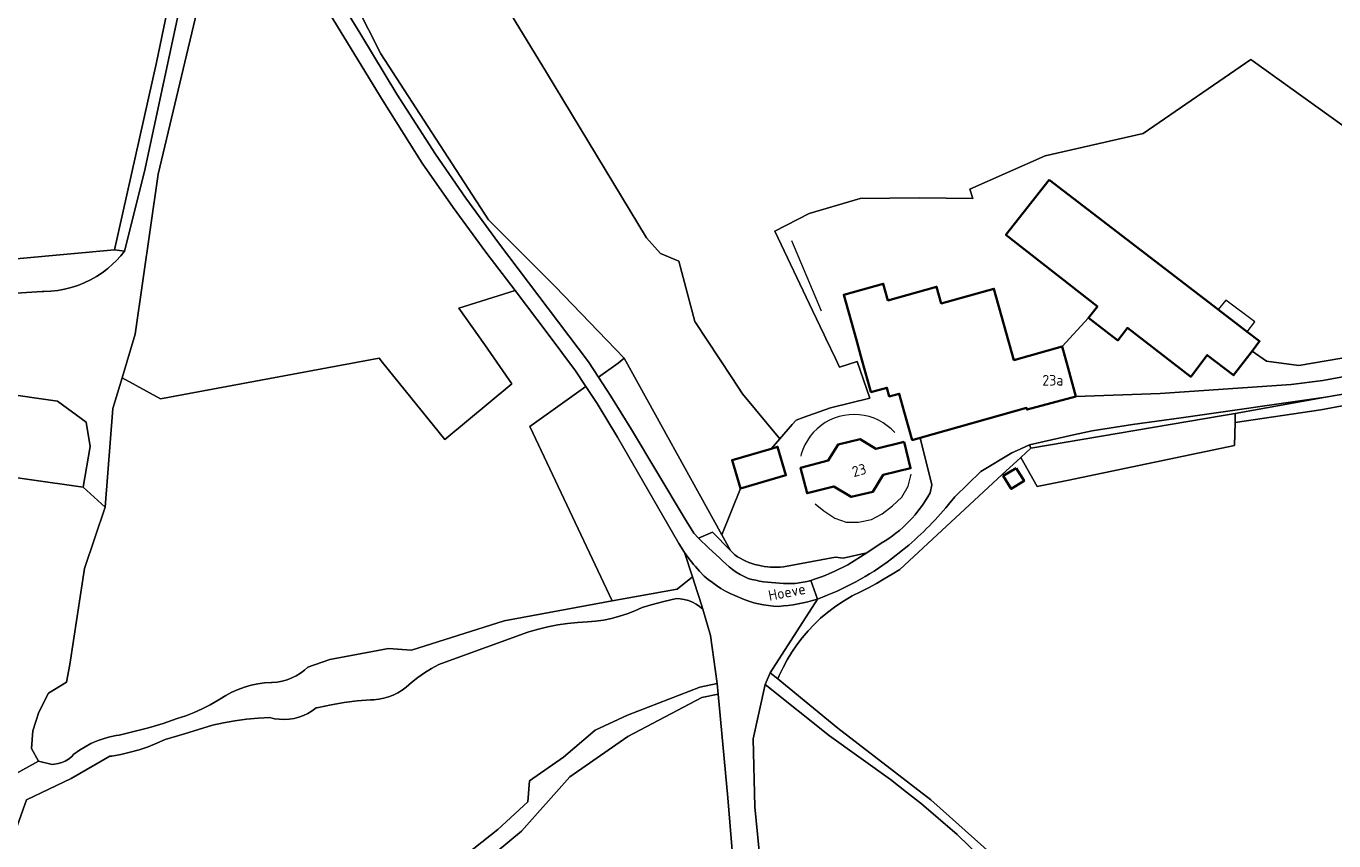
# Model space of a CAD drawing. Header units: metres. Extents: x 178952 to 185583, y 415201 to 419317.
# Tile 85 of 165: x 181241 to 181464, y 417332 to 417470. Entities that reach past the tile are written whole.
import ezdxf
from ezdxf.enums import TextEntityAlignment as Align

# ---------------------------------------------------------------- set-up
doc = ezdxf.new("R2010")
doc.units = ezdxf.units.M
for name, color, linetype, lineweight in [('B-XX-GR-BEPLANTING_CULTUUR_BOSPLANTSOEN-GV', 253, 'Continuous', 18), ('B-XX-GR-BOS_GEMENGD-GV', 253, 'Continuous', 13), ('B-XX-GR-HOUTOPSTAND_LOOF-GV', 253, 'Continuous', 13), ('B-XX-IE-TERREINAFSCHEIDING_KUNSTMATIG_HEKWERK-G', 253, 'IE-TERREINAFSCHEIDING-KUNSTMATIG', 18), ('B-XX-OG-BEBOUWING-GV', 252, 'Continuous', 35), ('B-XX-OG-BEBOUWING-T18', 252, 'Continuous', 18), ('B-XX-OG-BEBOUWING_OVERBOUWING-GV', 252, 'Continuous', 18), ('B-XX-OG-TERREIN_CULTUURSCHEIDING-GV', 253, 'Continuous', 18), ('B-XX-OG-TERREIN_ERF-GV', 253, 'Continuous', 18), ('B-XX-OG-TERREIN_ONBEGROEID-GV', 253, 'Continuous', 18), ('B-XX-OG-TOPOGRAFIE-T18', 253, 'Continuous', 18), ('B-XX-OG-WEG-GV', 253, 'Continuous', 18), ('B-XX-VH-ONVERHARD-GV', 253, 'Continuous', 18), ('B-XX-VH-VERHARDING_ASFALT-GV', 251, 'Continuous', 18), ('B-XX-VH-VERHARDING_BEDRIJFSVLOERPLAAT-GV', 251, 'Continuous', 18), ('B-XX-VH-VERHARDING_FUNDERING_ZAND-GV', 251, 'Continuous', 18)]:
    doc.layers.add(name, color=color, linetype=linetype, lineweight=lineweight)
doc.styles.add('NLCS-ISO-M-T18', font='NLCS-ISO.ttf', dxfattribs={"height": 1.8})
doc.linetypes.add('IE-TERREINAFSCHEIDING-KUNSTMATIG', pattern='A,4,[82,NLCS.SHX,S=0.75,R=90,X=0,Y=0],4,-2', length=10)

msp = doc.modelspace()

# ---------------------------------------------------------------- linework, layer by layer
at = {"layer": 'B-XX-GR-BEPLANTING_CULTUUR_BOSPLANTSOEN-GV'}
for points in [[(181308.59, 417446.97), (181301.98, 417457.551), (181281.86, 417490.452), (181274.18, 417489.512), (181263.62, 417445.088), (181259.748, 417417.872), (181257.496, 417410.422), (181264.06, 417406.857), (181301.284, 417413.772), (181301.87, 417413.043), (181312.46, 417399.885), (181323.893, 417409.42), (181319.259, 417416.008), (181314.841, 417422.289), (181324.413, 417425.291), (181319.44, 417431.831), (181313.9, 417439.412)], [(181326.946, 417402.11), (181336.467, 417408.948), (181334.69, 417411.621), (181330.07, 417417.852), (181324.413, 417425.291), (181314.841, 417422.289), (181319.259, 417416.008), (181323.893, 417409.42), (181312.46, 417399.885), (181301.87, 417413.043), (181301.284, 417413.772), (181264.06, 417406.857), (181257.496, 417410.422), (181255.92, 417405.208), (181254.616, 417388.396), (181251.102, 417377.939), (181248.59, 417361.599), (181248.014, 417358.604), (181244.967, 417356.711), (181243.341, 417353.453), (181242.292, 417350.3), (181242.083, 417347.253), (181243.24, 417345.1), (181245.605, 417344.576), (181246.004, 417344.599), (181246.63, 417344.7), (181247.237, 417344.88), (181247.818, 417345.134), (181248.361, 417345.46), (181248.859, 417345.851), (181249.305, 417346.302), (181250.224, 417346.97), (181251.187, 417347.571), (181252.191, 417348.103), (181253.23, 417348.563), (181254.298, 417348.949), (181255.391, 417349.259), (181256.503, 417349.492), (181257.016, 417349.572), (181259.519, 417350.155), (181262.003, 417350.815), (181264.465, 417351.553), (181266.894, 417352.364), (181268.344, 417352.844), (181269.767, 417353.399), (181271.159, 417354.028), (181272.517, 417354.729), (181273.836, 417355.5), (181274.164, 417355.707), (181275.157, 417356.318), (181276.19, 417356.859), (181277.258, 417357.328), (181278.355, 417357.722), (181279.476, 417358.041), (181280.617, 417358.282), (181281.772, 417358.444), (181282.935, 417358.527), (181283.043, 417358.531), (181283.901, 417358.603), (181284.75, 417358.755), (181285.58, 417358.986), (181286.386, 417359.292), (181287.16, 417359.671), (181287.895, 417360.12), (181288.586, 417360.636), (181289.146, 417361.136), (181292.877, 417362.465), (181302.858, 417364.309), (181306.799, 417364.049), (181322.557, 417369.049), (181340.955, 417372.405)]]:
    msp.add_lwpolyline(points, close=True, dxfattribs=at)
for points in [[(181171.297, 417420.449), (181243.872, 417425.1), (181244.175, 417425.1), (181245.353, 417425.15), (181246.526, 417425.28), (181247.687, 417425.489), (181248.831, 417425.776), (181249.953, 417426.14), (181251.048, 417426.579), (181252.11, 417427.091), (181253.136, 417427.673), (181254.12, 417428.324), (181255.057, 417429.039), (181255.944, 417429.816), (181256.486, 417430.347), (181257.28, 417431.218), (181257.915, 417432.007), (181256.202, 417432.221), (181198.451, 417426.916)], [(181309.49, 417324.02), (181321.489, 417333.457), (181326.583, 417338.217), (181326.884, 417341.775), (181332.685, 417345.798), (181338.081, 417350.383), (181343.57, 417352.961), (181355.866, 417357.743), (181358.809, 417358.342), (181357.72, 417366.55), (181356.404, 417371.015), (181355.851, 417371.483), (181355.25, 417371.888), (181354.608, 417372.224), (181353.933, 417372.487), (181353.233, 417372.675), (181352.517, 417372.784), (181351.897, 417372.814), (181349.726, 417372.332), (181347.574, 417371.773), (181346.043, 417371.323), (181344.786, 417370.74), (181343.497, 417370.229), (181342.181, 417369.794), (181340.842, 417369.436), (181339.485, 417369.155), (181338.113, 417368.953), (181336.725, 417368.83), (181335.037, 417368.746), (181333.355, 417368.581), (181331.683, 417368.337), (181330.024, 417368.015), (181328.382, 417367.614), (181326.761, 417367.136), (181326.58, 417367.077), (181312.536, 417362), (181311.451, 417361.604), (181310.213, 417360.928), (181309.014, 417360.183), (181307.86, 417359.372), (181306.753, 417358.496), (181305.87, 417357.719), (181305.185, 417357.201), (181304.454, 417356.749), (181303.685, 417356.367), (181302.883, 417356.058), (181302.056, 417355.825), (181301.211, 417355.67), (181300.355, 417355.594), (181299.774, 417355.588), (181297.546, 417355.377), (181295.327, 417355.086), (181293.12, 417354.716), (181290.928, 417354.267), (181290.537, 417354.178), (181289.859, 417353.682), (181289.137, 417353.253), (181288.377, 417352.895), (181287.587, 417352.61), (181286.773, 417352.402), (181285.943, 417352.272), (181285.105, 417352.221), (181284.266, 417352.251), (181283.433, 417352.36), (181282.663, 417352.534), (181280.67, 417352.431), (181278.683, 417352.248), (181276.706, 417351.985), (181274.74, 417351.644), (181272.895, 417351.248), (181268.108, 417349.779), (181264.859, 417348.829), (181263.404, 417348.169), (181261.917, 417347.583), (181260.403, 417347.071), (181258.866, 417346.637), (181257.308, 417346.279), (181255.735, 417346), (181255.391, 417345.95), (181248.845, 417342.153), (181241.193, 417338.518), (181234.968, 417321.089)], [(181362.433, 417317.458), (181360.627, 417338.865), (181359.013, 417356.529), (181356.229, 417355.962), (181343.598, 417349.336), (181333.725, 417342.448), (181325.509, 417333.223), (181316.87, 417326.047)]]:
    msp.add_lwpolyline(points, dxfattribs=at)
at = {"layer": 'B-XX-GR-BOS_GEMENGD-GV'}
for points in [[(181295.19, 417478.195), (181301.54, 417465.626), (181308.903, 417454.279), (181319.905, 417437.323), (181331.239, 417425.958), (181343.01, 417413.78), (181359.617, 417383.659), (181362.78, 417391.55), (181361.36, 417396.392), (181368.009, 417398.348), (181369.477, 417400.023), (181363.159, 417407.695), (181361.321, 417410.486), (181355.035, 417420.031), (181352.327, 417430.261), (181349.168, 417431.615), (181346.786, 417434.279), (181329.754, 417462.4), (181301.039, 417509.52)], [(181232.825, 417394.338), (181250.846, 417391.812), (181252.051, 417398.695), (181251.365, 417402.845), (181246.477, 417406.467), (181236.547, 417407.88)], [(181479.793, 417408.347), (181461.619, 417404.95), (181447.019, 417402.785), (181446.913, 417398.864), (181418.425, 417392.924), (181413.351, 417391.885), (181410.536, 417396.867), (181407.364, 417393.929), (181389.939, 417377.788), (181388.624, 417376.973), (181387.29, 417376.18), (181385.942, 417375.41), (181384.582, 417374.667), (181383.216, 417373.951), (181381.845, 417373.264), (181381.347, 417373.023), (181380.056, 417372.228), (181378.808, 417371.366), (181377.606, 417370.441), (181376.455, 417369.454), (181375.357, 417368.408), (181374.315, 417367.307), (181373.333, 417366.153), (181372.412, 417364.949), (181371.556, 417363.699), (181370.767, 417362.406), (181370.047, 417361.075), (181369.399, 417359.708), (181369.157, 417359.146), (181369.506, 417358.86), (181379.41, 417350.762), (181395.194, 417338.562), (181414.833, 417320.986)], [(181419.928, 417312.978), (181399.705, 417332.627), (181393.642, 417337.852), (181391.069, 417339.848), (181388.368, 417341.997), (181377.94, 417349.412), (181367.03, 417358.162), (181364.97, 417348.921), (181365.24, 417337.332), (181366.469, 417324.557)]]:
    msp.add_lwpolyline(points, dxfattribs=at)
msp.add_lwpolyline([(181411.1, 417392.852), (181408.9, 417391.502), (181407.54, 417393.711), (181409.73, 417395.042)], close=True, dxfattribs=at)
at = {"layer": 'B-XX-GR-HOUTOPSTAND_LOOF-GV'}
msp.add_lwpolyline([(181257.217, 417522.689), (181243.089, 417512.928), (181213.659, 417507.914), (181204.01, 417509.843), (181195.479, 417529.03), (181081.337, 417517.542), (181057.528, 417586.958), (181057.328, 417587.605), (181032.848, 417580.324), (181047.928, 417545.522), (181061.646, 417514.051), (181058.361, 417495.66), (181058.557, 417493.728), (181061.455, 417479.282), (181065.046, 417470.338), (181079.157, 417457.293), (181080.374, 417448.803), (181084.965, 417416.356), (181198.451, 417426.916), (181256.202, 417432.221), (181263.35, 417464.118), (181269.771, 417495.084)], close=True, dxfattribs=at)
at = {"layer": 'B-XX-IE-TERREINAFSCHEIDING_KUNSTMATIG_HEKWERK-G', "ltscale": 0.1, "flags": 128}
for points in [[(181376.617, 417421.794), (181371.528, 417433.735)], [(181389.068, 417401.09), (181388.459, 417401.705), (181387.796, 417402.26), (181387.085, 417402.752), (181386.332, 417403.176), (181385.542, 417403.529), (181384.724, 417403.807), (181383.883, 417404.009), (181383.027, 417404.132), (181382.164, 417404.175), (181381.3, 417404.138), (181380.443, 417404.022), (181379.601, 417403.827), (181378.78, 417403.555), (181377.988, 417403.209), (181377.231, 417402.79), (181376.516, 417402.304), (181375.849, 417401.754), (181375.236, 417401.144), (181374.682, 417400.48), (181374.191, 417399.768), (181373.768, 417399.014), (181373.417, 417398.224), (181373.14, 417397.405), (181373.055, 417397.085)], [(181375.518, 417388.959), (181377.018, 417387.752), (181378.843, 417386.489), (181380.825, 417385.827), (181382.919, 417385.813), (181385.121, 417386.307), (181386.916, 417387.233), (181388.678, 417388.624), (181390.302, 417390.067), (181391.38, 417391.944), (181391.859, 417394.024)]]:
    msp.add_lwpolyline(points, dxfattribs=at)
at = {"layer": 'B-XX-OG-BEBOUWING-GV'}
for points in [[(181415.358, 417444.147), (181408.008, 417434.782), (181423.576, 417422.565), (181422.042, 417420.609), (181423.09, 417419.812), (181427.07, 417416.782), (181428.69, 417418.911), (181439.47, 417410.601), (181442.303, 417414.276), (181446.754, 417410.845), (181449.926, 417414.959), (181451.217, 417416.634), (181449.086, 417418.269), (181444.145, 417422.06)], [(181417.586, 417415.726), (181409.378, 417413.427), (181405.968, 417425.598), (181396.99, 417423.083), (181396.196, 417425.922), (181387.902, 417423.598), (181387.106, 417426.437), (181380.39, 417424.555), (181382.477, 417417.069), (181383.484, 417413.457), (181384.991, 417408.052), (181385.012, 417407.977), (181387.752, 417408.723), (181388.152, 417407.247), (181389.83, 417407.704), (181390.7, 417404.612), (181392.06, 417399.802), (181393.422, 417400.186), (181411.52, 417405.291), (181411.6, 417405.002), (181419.91, 417407.241), (181418.61, 417412.07)], [(181390.681, 417399.489), (181385.86, 417398.317), (181383.17, 417399.981), (181379.42, 417399.06), (181377.764, 417396.316), (181373.025, 417395.095), (181374.147, 417390.742), (181378.697, 417391.913), (181381.64, 417390.122), (181385.36, 417391.021), (181387.097, 417393.891), (181391.767, 417395.026)], [(181362.78, 417391.55), (181370.54, 417393.831), (181369.11, 417398.672), (181368.009, 417398.348), (181361.36, 417396.392)], [(181409.73, 417395.042), (181407.54, 417393.711), (181408.9, 417391.502), (181411.1, 417392.852)]]:
    msp.add_lwpolyline(points, close=True, dxfattribs=at)
at = {"layer": 'B-XX-OG-BEBOUWING_OVERBOUWING-GV'}
msp.add_lwpolyline([(181445.442, 417423.637), (181444.145, 417422.06), (181449.086, 417418.269), (181450.369, 417419.941)], close=True, dxfattribs=at)
at = {"layer": 'B-XX-OG-TERREIN_CULTUURSCHEIDING-GV'}
for points in [[(181301.039, 417509.52), (181329.754, 417462.4), (181346.786, 417434.279), (181349.168, 417431.615), (181352.327, 417430.261), (181355.035, 417420.031), (181361.321, 417410.486), (181363.159, 417407.695), (181369.477, 417400.023), (181371.627, 417402.476), (181372.28, 417403.221), (181373.489, 417403.655), (181378.147, 417405.327), (181384.828, 417406.952), (181382.661, 417413.212), (181379.651, 417412.249), (181378.959, 417413.704), (181377.349, 417417.091), (181377.031, 417417.761), (181375.082, 417421.86), (181368.655, 417435.381), (181374.476, 417438.424), (181383.207, 417440.937), (181393.261, 417441.07), (181402.389, 417440.937), (181401.86, 417442.525), (181414.693, 417448.213), (181431.361, 417452.05), (181449.735, 417464.645), (181485.537, 417438.918)], [(181238.41, 417342.479), (181243.24, 417345.1), (181242.083, 417347.253), (181242.292, 417350.3), (181243.341, 417353.453), (181244.967, 417356.711), (181248.014, 417358.604), (181248.59, 417361.599), (181251.102, 417377.939), (181254.616, 417388.396), (181250.846, 417391.812), (181232.825, 417394.338)]]:
    msp.add_lwpolyline(points, dxfattribs=at)
msp.add_lwpolyline([(181410.536, 417396.867), (181413.351, 417391.885), (181418.425, 417392.924), (181446.913, 417398.864), (181447.019, 417402.785), (181447.062, 417404.361), (181445.007, 417403.99), (181412.234, 417398.44)], close=True, dxfattribs=at)
at = {"layer": 'B-XX-OG-TERREIN_ERF-GV'}
for points in [[(181485.537, 417438.918), (181449.735, 417464.645), (181431.361, 417452.05), (181414.693, 417448.213), (181401.86, 417442.525), (181402.389, 417440.937), (181393.261, 417441.07), (181383.207, 417440.937), (181374.476, 417438.424), (181368.655, 417435.381), (181375.082, 417421.86), (181377.031, 417417.761), (181377.349, 417417.091), (181378.959, 417413.704), (181379.651, 417412.249), (181382.661, 417413.212), (181384.828, 417406.952), (181378.147, 417405.327), (181373.489, 417403.655), (181372.28, 417403.221), (181371.627, 417402.476), (181369.477, 417400.023), (181368.009, 417398.348), (181369.11, 417398.672), (181370.54, 417393.831), (181362.78, 417391.55), (181359.617, 417383.659), (181361.079, 417381.007)], [(181395.096, 417390.826), (181395.38, 417392.18), (181393.422, 417400.186), (181392.06, 417399.802), (181390.7, 417404.612), (181389.83, 417407.704), (181388.152, 417407.247), (181387.752, 417408.723), (181385.012, 417407.977), (181384.991, 417408.052), (181383.484, 417413.457), (181382.477, 417417.069), (181380.39, 417424.555), (181387.106, 417426.437), (181387.902, 417423.598), (181396.196, 417425.922), (181396.99, 417423.083), (181405.968, 417425.598), (181409.378, 417413.427), (181417.586, 417415.726), (181422.042, 417420.609), (181423.576, 417422.565), (181408.008, 417434.782), (181415.358, 417444.147), (181444.145, 417422.06), (181449.086, 417418.269), (181451.217, 417416.634), (181449.926, 417414.959), (181452.406, 417413.26), (181457.865, 417412.503), (181474.537, 417415.34)], [(181370.13, 417378.222), (181378.964, 417379.861), (181380.302, 417379.719), (181384.338, 417380.604), (181386.777, 417382.25)], [(181361.079, 417381.007), (181361.825, 417380.247)]]:
    msp.add_lwpolyline(points, dxfattribs=at)
msp.add_lwpolyline([(181390.681, 417399.489), (181391.767, 417395.026), (181387.097, 417393.891), (181385.36, 417391.021), (181381.64, 417390.122), (181378.697, 417391.913), (181374.147, 417390.742), (181373.025, 417395.095), (181377.764, 417396.316), (181379.42, 417399.06), (181383.17, 417399.981), (181385.86, 417398.317)], close=True, dxfattribs=at)
for points in [[(181386.777, 417382.25, 0.1346556), (181395.096, 417390.826)], [(181361.825, 417380.247, 0.1775859), (181370.13, 417378.222)]]:
    msp.add_lwpolyline(points, format="xyb", dxfattribs=at)
at = {"layer": 'B-XX-OG-TERREIN_ONBEGROEID-GV'}
for points in [[(181271.343, 417492.385), (181261.32, 417445.56), (181257.915, 417432.007), (181257.28, 417431.218), (181256.486, 417430.347), (181255.944, 417429.816), (181255.057, 417429.039), (181254.12, 417428.324), (181253.136, 417427.673), (181252.11, 417427.091), (181251.048, 417426.579), (181249.953, 417426.14), (181248.831, 417425.776), (181247.687, 417425.489), (181246.526, 417425.28), (181245.353, 417425.15), (181244.175, 417425.1), (181243.872, 417425.1), (181171.297, 417420.449)], [(181236.547, 417407.88), (181246.477, 417406.467), (181251.365, 417402.845), (181252.051, 417398.695), (181250.846, 417391.812), (181254.616, 417388.396), (181255.92, 417405.208), (181257.496, 417410.422), (181259.748, 417417.872), (181263.62, 417445.088), (181274.18, 417489.512)]]:
    msp.add_lwpolyline(points, dxfattribs=at)
at = {"layer": 'B-XX-OG-WEG-GV'}
for points in [[(181257.586, 417532.935), (181257.23, 417533.63), (181256.212, 417536.089), (181255.422, 417537.9), (181254.164, 417538.975), (181253.135, 417542.312), (181252.994, 417542.668), (181252.657, 417543.353), (181252.25, 417543.999), (181251.778, 417544.598), (181251.246, 417545.146), (181250.66, 417545.634), (181250.026, 417546.058), (181249.35, 417546.414), (181246.58, 417546.077), (181257.217, 417522.689), (181269.771, 417495.084), (181263.35, 417464.118), (181256.202, 417432.221), (181257.915, 417432.007), (181261.32, 417445.56), (181271.343, 417492.385), (181273.832, 417504.014)], [(181513.477, 417415.694), (181509.306, 417418.66), (181508.972, 417418.722), (181485.396, 417410.894), (181484.681, 417410.657), (181472.33, 417408.921), (181467.43, 417407.961), (181462.42, 417407.131), (181447.062, 417404.361), (181447.019, 417402.785), (181461.619, 417404.95), (181479.793, 417408.347), (181494.262, 417412.41)], [(181338.628, 417410.5), (181340.7, 417407.302), (181344.25, 417401.631), (181353.2, 417386.611), (181354.879, 417383.95), (181355.679, 417383.091), (181358.039, 417384.103), (181361.079, 417381.007), (181359.617, 417383.659), (181343.01, 417413.78), (181341.992, 417412.916)], [(181341.88, 417400.3), (181338.4, 417406.04), (181336.467, 417408.948), (181326.946, 417402.11), (181340.955, 417372.405), (181352.027, 417374.424), (181354.625, 417376.519), (181353.285, 417380.666), (181352.289, 417382.202)], [(181411.995, 417398.982), (181412.234, 417398.44), (181445.007, 417403.99), (181447.062, 417404.361), (181462.42, 417407.131), (181437.877, 417403.584), (181429.59, 417402.479), (181422.678, 417401.387), (181419.498, 417400.705)]]:
    msp.add_lwpolyline(points, close=True, dxfattribs=at)
for points in [[(181284.13, 417491.821), (181298.14, 417468.921), (181304.28, 417458.731), (181310.84, 417448.501), (181316.03, 417441.021), (181321.59, 417433.381), (181336.93, 417413.12), (181338.628, 417410.5), (181341.992, 417412.916), (181343.01, 417413.78), (181331.239, 417425.958), (181319.905, 417437.323), (181308.903, 417454.279), (181301.54, 417465.626), (181295.19, 417478.195)], [(181367.88, 417360.19), (181369.157, 417359.146), (181369.399, 417359.708), (181370.047, 417361.075), (181370.767, 417362.406), (181371.556, 417363.699), (181372.412, 417364.949), (181373.333, 417366.153), (181374.315, 417367.307), (181375.357, 417368.408), (181376.455, 417369.454), (181377.606, 417370.441), (181378.808, 417371.366), (181380.056, 417372.228), (181381.347, 417373.023), (181381.845, 417373.264), (181383.216, 417373.951), (181384.582, 417374.667), (181385.942, 417375.41), (181387.29, 417376.18), (181388.624, 417376.973), (181389.939, 417377.788), (181407.364, 417393.929), (181410.536, 417396.867), (181412.234, 417398.44), (181411.995, 417398.982), (181409.939, 417398.052), (181409.01, 417397.622), (181403.72, 417394.441), (181399.28, 417390.161), (181398.226, 417388.817)], [(181390.406, 417381.047), (181388.506, 417379.559)], [(181375.908, 417372.741), (181367.88, 417360.19)]]:
    msp.add_lwpolyline(points, dxfattribs=at)
for points in [[(181398.226, 417388.817, -0.0483643), (181390.406, 417381.047)], [(181388.506, 417379.559, -0.0762176), (181375.908, 417372.741)]]:
    msp.add_lwpolyline(points, format="xyb", dxfattribs=at)
at = {"layer": 'B-XX-VH-ONVERHARD-GV'}
for points in [[(181355.831, 417377.491, -0.0347674), (181353.285, 417380.666)], [(181362.656, 417372.982, -0.0902498), (181356.639, 417376.649)], [(181369.258, 417371.492, -0.0993621), (181362.656, 417372.982)], [(181375.908, 417372.741, -0.0614814), (181369.258, 417371.492)]]:
    msp.add_lwpolyline(points, format="xyb", dxfattribs=at)
for points in [[(181353.285, 417380.666), (181354.625, 417376.519), (181355.488, 417373.849), (181355.759, 417373.012), (181356.404, 417371.015), (181357.72, 417366.55), (181358.809, 417358.342), (181359.013, 417356.529), (181360.627, 417338.865), (181362.433, 417317.458)], [(181356.639, 417376.649), (181355.831, 417377.491)], [(181488.25, 417054.05), (181479.36, 417071.191), (181469.235, 417091.808), (181467.8, 417094.731), (181465.879, 417099.274), (181454.099, 417127.139), (181448.148, 417139.659), (181443.246, 417149.97), (181424.193, 417190.053), (181371.796, 417300.58), (181371.131, 417301.982), (181368.224, 417309.01), (181366.64, 417314.561), (181366.469, 417324.557), (181365.24, 417337.332), (181364.97, 417348.921), (181367.03, 417358.162), (181367.88, 417360.19), (181375.908, 417372.741)]]:
    msp.add_lwpolyline(points, dxfattribs=at)
at = {"layer": 'B-XX-VH-VERHARDING_ASFALT-GV'}
for points in [[(181252.957, 417555.101), (181252.899, 417553.502), (181253.168, 417550.024), (181253.582, 417546.561), (181253.973, 417544.077), (181254.439, 417541.606), (181255.422, 417537.9), (181256.212, 417536.089), (181257.23, 417533.63), (181257.586, 417532.935), (181273.832, 417504.014), (181281.86, 417490.452), (181301.98, 417457.551), (181308.59, 417446.97), (181313.9, 417439.412), (181319.44, 417431.831), (181324.413, 417425.291), (181330.07, 417417.852), (181334.69, 417411.621), (181336.467, 417408.948), (181338.4, 417406.04), (181341.88, 417400.3), (181352.289, 417382.202), (181353.285, 417380.666)], [(181344.25, 417401.631), (181340.7, 417407.302), (181338.628, 417410.5), (181336.93, 417413.12), (181321.59, 417433.381), (181316.03, 417441.021), (181310.84, 417448.501), (181304.28, 417458.731), (181298.14, 417468.921), (181284.13, 417491.821), (181275.71, 417506.04), (181262.42, 417529.951), (181260.684, 417533.349), (181258.052, 417539.761), (181257.3, 417542.936)], [(181560.76, 417393.42), (181491.91, 417443.201), (181489.24, 417439.58), (181499.76, 417431.426), (181507.61, 417425.342), (181502.815, 417423.462), (181498.02, 417421.582), (181492.85, 417419.251), (181490.514, 417418.306), (181485.71, 417416.362), (181481.54, 417414.761), (181480.209, 417414.309), (181476.65, 417413.101), (181471.78, 417411.77), (181461.99, 417409.961), (181456.6, 417409.282), (181434.27, 417407.742), (181419.91, 417407.241), (181411.6, 417405.002), (181411.52, 417405.291), (181393.422, 417400.186), (181395.38, 417392.18), (181395.096, 417390.826)], [(181398.226, 417388.817), (181399.28, 417390.161), (181403.72, 417394.441), (181409.01, 417397.622), (181409.939, 417398.052), (181411.995, 417398.982), (181419.498, 417400.705), (181422.678, 417401.387), (181429.59, 417402.479), (181437.877, 417403.584), (181462.42, 417407.131), (181467.43, 417407.961), (181472.33, 417408.921), (181477.45, 417410.212), (181482.55, 417411.87), (181486.81, 417413.501), (181494.25, 417416.55), (181499.26, 417418.362)], [(181359.218, 417379.781), (181357.403, 417381.387), (181355.679, 417383.091), (181354.879, 417383.95), (181353.2, 417386.611), (181344.25, 417401.631)], [(181386.777, 417382.25), (181384.338, 417380.604), (181381.058, 417378.561)], [(181388.506, 417379.559), (181390.406, 417381.047)], [(181355.831, 417377.491), (181356.639, 417376.649)], [(181375.908, 417372.741), (181374.797, 417375.9)], [(181374.797, 417375.9), (181375.908, 417372.741)]]:
    msp.add_lwpolyline(points, dxfattribs=at)
for points in [[(181395.096, 417390.826, -0.1346556), (181386.777, 417382.25)], [(181390.406, 417381.047, 0.0483643), (181398.226, 417388.817)], [(181353.285, 417380.666, 0.0347674), (181355.831, 417377.491)], [(181364.087, 417376.253, -0.1030289), (181359.218, 417379.781)], [(181375.908, 417372.741, 0.0762176), (181388.506, 417379.559)], [(181356.639, 417376.649, 0.0902498), (181362.656, 417372.982)], [(181381.058, 417378.561, -0.0426175), (181374.797, 417375.9)], [(181369.428, 417375.442, -0.0582226), (181364.087, 417376.253)], [(181374.797, 417375.9, -0.099821), (181369.428, 417375.442)], [(181362.656, 417372.982, 0.0993621), (181369.258, 417371.492)], [(181369.258, 417371.492, 0.0614814), (181375.908, 417372.741)]]:
    msp.add_lwpolyline(points, format="xyb", dxfattribs=at)
at = {"layer": 'B-XX-VH-VERHARDING_BEDRIJFSVLOERPLAAT-GV'}
for points in [[(181474.537, 417415.34), (181457.865, 417412.503), (181452.406, 417413.26), (181449.926, 417414.959), (181446.754, 417410.845), (181442.303, 417414.276), (181439.47, 417410.601), (181428.69, 417418.911), (181427.07, 417416.782), (181423.09, 417419.812), (181422.042, 417420.609), (181417.586, 417415.726), (181418.61, 417412.07), (181419.91, 417407.241), (181434.27, 417407.742), (181456.6, 417409.282), (181461.99, 417409.961), (181471.78, 417411.77)], [(181361.825, 417380.247), (181361.079, 417381.007), (181358.039, 417384.103), (181355.679, 417383.091), (181357.403, 417381.387), (181359.218, 417379.781)], [(181381.058, 417378.561), (181384.338, 417380.604), (181380.302, 417379.719), (181378.964, 417379.861), (181370.13, 417378.222)]]:
    msp.add_lwpolyline(points, dxfattribs=at)
for points in [[(181359.218, 417379.781, 0.1030289), (181364.087, 417376.253)], [(181370.13, 417378.222, -0.1775859), (181361.825, 417380.247)], [(181374.797, 417375.9, 0.0426175), (181381.058, 417378.561)], [(181364.087, 417376.253, 0.0582226), (181369.428, 417375.442)], [(181369.428, 417375.442, 0.099821), (181374.797, 417375.9)]]:
    msp.add_lwpolyline(points, format="xyb", dxfattribs=at)
at = {"layer": 'B-XX-VH-VERHARDING_FUNDERING_ZAND-GV'}
for points in [[(181234.968, 417321.089), (181241.193, 417338.518), (181248.845, 417342.153), (181255.391, 417345.95), (181255.735, 417346), (181257.308, 417346.279), (181258.866, 417346.637), (181260.403, 417347.071), (181261.917, 417347.583), (181263.404, 417348.169), (181264.859, 417348.829), (181268.108, 417349.779), (181272.895, 417351.248), (181274.74, 417351.644), (181276.706, 417351.985), (181278.683, 417352.248), (181280.67, 417352.431), (181282.663, 417352.534), (181283.433, 417352.36), (181284.266, 417352.251), (181285.105, 417352.221), (181285.943, 417352.272), (181286.773, 417352.402), (181287.587, 417352.61), (181288.377, 417352.895), (181289.137, 417353.253), (181289.859, 417353.682), (181290.537, 417354.178), (181290.928, 417354.267), (181293.12, 417354.716), (181295.327, 417355.086), (181297.546, 417355.377), (181299.774, 417355.588), (181300.355, 417355.594), (181301.211, 417355.67), (181302.056, 417355.825), (181302.883, 417356.058), (181303.685, 417356.367), (181304.454, 417356.749), (181305.185, 417357.201), (181305.87, 417357.719), (181306.753, 417358.496), (181307.86, 417359.372), (181309.014, 417360.183), (181310.213, 417360.928), (181311.451, 417361.604), (181312.536, 417362), (181326.58, 417367.077), (181326.761, 417367.136), (181328.382, 417367.614), (181330.024, 417368.015), (181331.683, 417368.337), (181333.355, 417368.581), (181335.037, 417368.746), (181336.725, 417368.83), (181338.113, 417368.953), (181339.485, 417369.155), (181340.842, 417369.436), (181342.181, 417369.794), (181343.497, 417370.229), (181344.786, 417370.74), (181346.043, 417371.323), (181347.574, 417371.773), (181349.726, 417372.332), (181351.897, 417372.814), (181352.517, 417372.784), (181353.233, 417372.675), (181353.933, 417372.487), (181354.608, 417372.224), (181355.25, 417371.888), (181355.851, 417371.483), (181356.404, 417371.015), (181355.759, 417373.012), (181355.488, 417373.849), (181354.625, 417376.519), (181352.027, 417374.424), (181340.955, 417372.405), (181322.557, 417369.049), (181306.799, 417364.049), (181302.858, 417364.309), (181292.877, 417362.465), (181289.146, 417361.136), (181288.586, 417360.636), (181287.895, 417360.12), (181287.16, 417359.671), (181286.386, 417359.292), (181285.58, 417358.986), (181284.75, 417358.755), (181283.901, 417358.603), (181283.043, 417358.531), (181282.935, 417358.527), (181281.772, 417358.444), (181280.617, 417358.282), (181279.476, 417358.041), (181278.355, 417357.722), (181277.258, 417357.328), (181276.19, 417356.859), (181275.157, 417356.318), (181274.164, 417355.707), (181273.836, 417355.5), (181272.517, 417354.729), (181271.159, 417354.028), (181269.767, 417353.399), (181268.344, 417352.844), (181266.894, 417352.364), (181264.465, 417351.553), (181262.003, 417350.815), (181259.519, 417350.155), (181257.016, 417349.572), (181256.503, 417349.492), (181255.391, 417349.259), (181254.298, 417348.949), (181253.23, 417348.563), (181252.191, 417348.103), (181251.187, 417347.571), (181250.224, 417346.97), (181249.305, 417346.302), (181248.859, 417345.851), (181248.361, 417345.46), (181247.818, 417345.134), (181247.237, 417344.88), (181246.63, 417344.7), (181246.004, 417344.599), (181245.605, 417344.576), (181243.24, 417345.1), (181238.41, 417342.479)], [(181414.833, 417320.986), (181395.194, 417338.562), (181379.41, 417350.762), (181369.506, 417358.86), (181369.157, 417359.146), (181367.88, 417360.19), (181367.03, 417358.162), (181377.94, 417349.412), (181388.368, 417341.997), (181391.069, 417339.848), (181393.642, 417337.852), (181399.705, 417332.627), (181419.928, 417312.978)], [(181316.87, 417326.047), (181325.509, 417333.223), (181333.725, 417342.448), (181343.598, 417349.336), (181356.229, 417355.962), (181359.013, 417356.529), (181358.809, 417358.342), (181355.866, 417357.743), (181343.57, 417352.961), (181338.081, 417350.383), (181332.685, 417345.798), (181326.884, 417341.775), (181326.583, 417338.217), (181321.489, 417333.457), (181309.49, 417324.02)]]:
    msp.add_lwpolyline(points, dxfattribs=at)

# ---------------------------------------------------------------- texts
at = {"layer": 'B-XX-OG-BEBOUWING-T18', "style": 'NLCS-ISO-M-T18'}
msp.add_text('23a', height=1.8, dxfattribs=at).set_placement((181416, 417410), align=Align.MIDDLE_CENTER)
msp.add_text('23', height=1.8, rotation=15.7, dxfattribs=at).set_placement((181383.012, 417394.674), align=Align.MIDDLE_CENTER)
at = {"layer": 'B-XX-OG-TOPOGRAFIE-T18', "style": 'NLCS-ISO-M-T18'}
msp.add_text('Hoeve', height=1.8, rotation=11.1, dxfattribs=at).set_placement((181370.706, 417373.911), align=Align.MIDDLE_CENTER)

doc.saveas('drawing.dxf')
